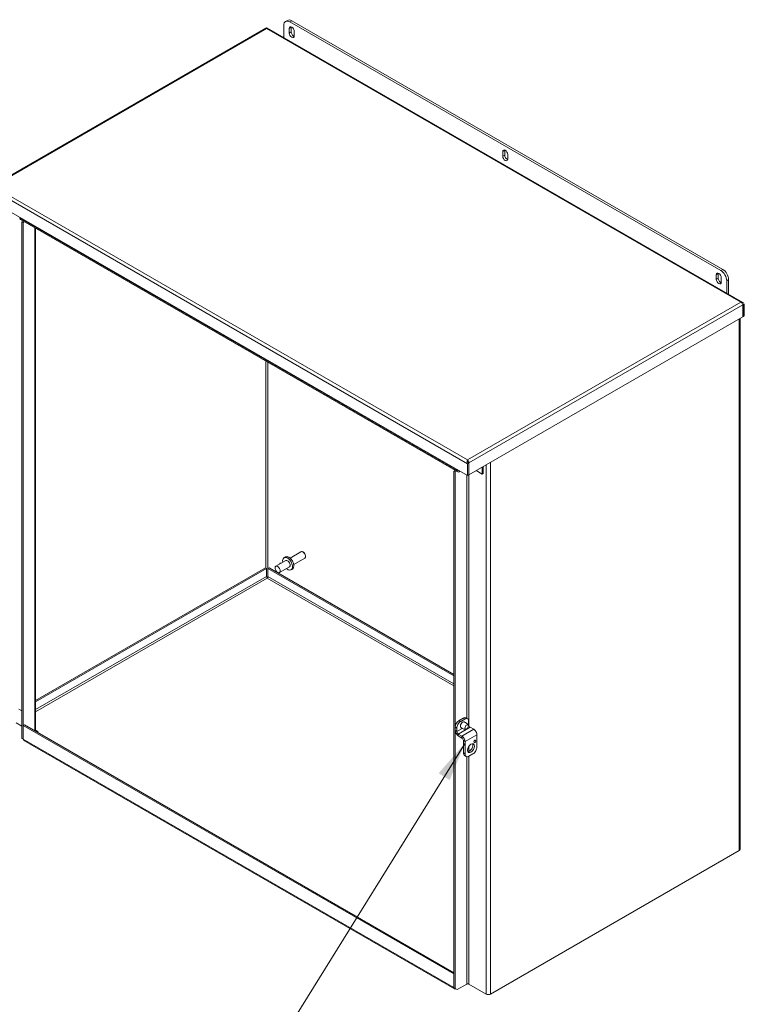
# Model space of a CAD drawing. Header units: inches. Extents: x 17 to 241, y 11 to 154.
# Tile 10 of 11: x 213 to 240, y 34 to 71. Entities that reach past the tile are written whole.
import ezdxf

# ---------------------------------------------------------------- set-up
doc = ezdxf.new("R2010")
doc.units = ezdxf.units.IN
doc.header["$LTSCALE"] = 15
doc.header["$MEASUREMENT"] = 0
doc.layers.get('0').update_dxf_attribs({"lineweight": 5})
for name, color, linetype, lineweight in [('Symbol (ANSI)', 7, 'Continuous', 5), ('Visible (ANSI)', 7, 'Continuous', 5), ('Visible Narrow (ANSI)', 7, 'Continuous', 5)]:
    doc.layers.add(name, color=color, linetype=linetype, lineweight=lineweight)
doc.styles.add('ROMANS', font='tahoma.ttf')
doc.dimstyles.new('Default (ANSI)$7', dxfattribs={"dimscale": 15, "dimtxt": 0.07, "dimasz": 0.098425, "dimexe": 0.125, "dimexo": 0.0625, "dimgap": 0.031496, "dimtad": 0, "dimtih": 1, "dimtoh": 1, "dimrnd": 1e-08, "dimzin": 0, "dimdsep": 46, "dimtxsty": 'ROMANS', "dimblk": 'Filled-1', "dimcen": 0.09, "dimdle": 0.393701, "dimclrd": 256, "dimclre": 256, "dimclrt": 256, "dimadec": 0, "dimazin": 0, "dimtfac": 1, "dimtofl": 0, "dimtmove": 0, "dimatfit": 3, "dimfxl": 1, "dimtolj": 1, "dimtzin": 0, "dimlwd": -1, "dimlwe": -1, "dimarcsym": 0})

# ---------------------------------------------------------------- blocks, each defined once
blk = doc.blocks.new('Filled-1')
at = {"color": 0}
for p, q in [((0, 0), (-1, 0.167)), ((-1, 0.167), (-1, -0.167)), ((-1, 0), (0, 0)), ((-1, -0.167), (0, 0))]:
    blk.add_line(p, q, dxfattribs=at)
at = {"color": 0, "flags": 128}
blk.add_lwpolyline([(-1, -0.167), (0, 0), (-1, 0.167), (-1, -0.167)], dxfattribs=at)
at = {"color": 0}
blk.add_solid([(-1, -0.167), (0, 0), (-1, 0.167), (-1, -0.167)], dxfattribs=at)

msp = doc.modelspace()

# ---------------------------------------------------------------- linework, layer by layer
at = {"layer": 'Visible (ANSI)'}
for p, q in [((222.76501, 70.55156), (222.69135, 70.50903)), ((238.90482, 61.22291), (222.8476, 70.49355)), ((238.97848, 61.26544), (222.92126, 70.53608)), ((221.94141, 70.25518), (211.74427, 64.36786)), ((239.73319, 60.02841), (221.9935, 70.27043)), ((222.62663, 70.36597), (222.62663, 69.90489)), ((222.82919, 70.07892), (222.82919, 70.24903)), ((222.90285, 70.29155), (222.90285, 70.12145)), ((223.01333, 70.14271), (223.01333, 69.97261)), ((230.78414, 65.48613), (230.78414, 65.65623)), ((230.8578, 65.69876), (230.8578, 65.52866)), ((230.96828, 65.54992), (230.96828, 65.37982)), ((229.47039, 53.57804), (211.66869, 63.85586)), ((212.79195, 63.17264), (212.79195, 63.20734)), ((229.10725, 53.71453), (212.81551, 63.12057)), ((212.86561, 63.03724), (212.91273, 63.06444)), ((212.86561, 43.77302), (212.86561, 63.03724)), ((212.86561, 63.03724), (212.90922, 63.01206)), ((212.90922, 63.01206), (212.95633, 63.03926)), ((212.90922, 43.74785), (212.90922, 63.01206)), ((213.3777, 62.79599), (213.3777, 44.03803)), ((238.73909, 60.89334), (238.73909, 61.06344)), ((238.81275, 61.10597), (238.81275, 60.93586)), ((238.92323, 60.95713), (238.92323, 60.78702)), ((239.12579, 60.3791), (239.12579, 60.84018)), ((239.19945, 60.88271), (239.19945, 60.33657)), ((239.72956, 59.93987), (239.72956, 59.50117)), ((239.73876, 59.94518), (239.78237, 59.97036)), ((239.73876, 59.94518), (239.73876, 59.50648)), ((239.78237, 59.53166), (239.78237, 59.97036)), ((239.72956, 59.50117), (229.52321, 53.60853)), ((239.72956, 59.5118), (239.73876, 59.50648)), ((239.73876, 59.50648), (239.78237, 59.53166)), ((239.62963, 59.44348), (239.62963, 39.64019)), ((229.47039, 54.13394), (229.47039, 54.15996)), ((229.514, 54.04191), (229.47039, 54.01674)), ((229.47039, 53.57804), (229.47039, 54.01674)), ((229.49889, 54.06127), (229.52321, 54.04723)), ((229.514, 54.04191), (229.514, 53.60321)), ((229.52321, 53.60853), (229.52321, 54.04723)), ((229.01355, 53.76863), (228.96643, 53.74142)), ((229.01004, 53.71625), (228.96643, 53.74142)), ((228.96643, 53.74142), (228.96643, 34.47721)), ((229.01004, 53.71625), (229.05715, 53.74345)), ((229.01004, 53.71625), (229.01004, 34.45203)), ((229.08369, 53.8013), (229.08369, 53.7666)), ((229.16413, 53.72016), (229.19418, 53.73751)), ((229.514, 53.60321), (229.47039, 53.57804)), ((229.514, 53.61385), (229.52321, 53.60853)), ((229.7883, 53.76158), (230.01413, 53.6312)), ((230.01413, 53.6312), (230.01413, 53.89197)), ((230.01413, 53.6312), (230.05773, 53.65637)), ((230.05773, 53.65637), (230.05773, 53.91714)), ((222.85761, 50.50084), (223.26558, 50.73638)), ((223.35495, 50.71766), (223.33433, 50.72957)), ((222.69695, 50.40808), (222.32866, 50.19545)), ((222.63549, 50.51453), (222.68557, 50.54345)), ((222.99511, 50.26269), (223.40308, 50.49822)), ((223.43155, 50.58498), (223.43155, 50.56117)), ((221.93863, 50.13325), (213.3777, 45.19059)), ((221.98224, 50.10808), (213.3777, 45.14024)), ((221.98224, 50.10808), (221.93863, 50.13325)), ((221.98224, 49.81822), (221.98224, 50.10808)), ((222.03432, 50.10808), (222.07793, 50.13325)), ((222.03432, 49.81822), (222.03432, 50.10808)), ((228.96643, 46.10582), (222.03432, 50.10808)), ((228.96643, 46.15617), (222.07793, 50.13325)), ((222.83445, 50.16993), (222.46616, 49.9573)), ((222.8959, 50.06348), (222.94599, 50.09239)), ((212.75834, 44.86901), (212.86561, 44.80708)), ((229.30467, 44.53066), (229.15735, 44.44561)), ((229.36595, 44.49528), (229.21863, 44.41023)), ((229.47011, 44.5056), (229.40883, 44.54098)), ((212.86561, 44.23298), (212.65142, 44.35665)), ((212.96203, 44.27802), (212.91842, 44.25284)), ((212.91842, 43.75035), (212.91842, 44.25284)), ((212.91842, 44.25284), (228.95723, 34.99283)), ((212.96203, 44.27802), (228.96643, 35.03787)), ((213.47085, 44.02677), (213.3777, 44.08055)), ((229.01004, 44.19045), (229.01004, 44.06985)), ((229.07132, 44.15507), (229.07132, 44.03447)), ((229.51326, 44.41023), (229.51326, 44.28963)), ((229.5685, 44.19394), (229.70374, 44.11586)), ((212.90922, 43.74785), (212.86561, 43.77302)), ((212.91874, 43.74235), (212.90922, 43.74785)), ((228.98078, 34.43828), (212.94198, 43.69828)), ((213.43402, 44.00551), (213.47085, 44.02677)), ((229.2618, 43.86071), (229.12656, 43.93879)), ((229.12656, 43.86802), (229.2618, 43.78995)), ((229.31704, 43.23345), (229.31704, 43.69426)), ((229.82026, 43.91404), (229.82026, 43.45323)), ((229.37832, 43.19807), (229.37832, 43.65888)), ((229.36019, 43.13808), (229.42147, 43.1027)), ((229.67295, 43.19807), (229.52564, 43.11302)), ((239.59631, 39.59375), (230.32909, 34.24332)), ((228.96643, 34.99815), (228.95723, 34.99283)), ((228.95723, 34.99283), (228.95723, 34.49035)), ((229.08369, 34.40951), (229.4452, 34.61822)), ((230.16822, 34.24332), (229.51886, 34.61822)), ((229.01004, 34.45203), (228.96643, 34.47721)), ((229.08369, 34.40951), (229.01004, 34.45203))]:
    msp.add_line(p, q, dxfattribs=at)
for centre, major_axis, start_param, end_param in [((222.8476, 70.2384), (-0.15625, 0.27063), 5.49778714, 7.06858347), ((222.92126, 70.28092), (-0.15625, 0.27063), 5.49778714, 6.28318531), ((222.92126, 70.19587), (-0.0651, 0.11276), 3.92699082, 7.06858347), ((222.99492, 70.2384), (0.0651, -0.11276), 3.74285687, 3.92699082), ((222.92126, 70.02577), (0.0651, -0.11276), 3.92699082, 7.06858347), ((222.99492, 70.06829), (0.0651, -0.11276), 3.92699082, 5.68192109), ((230.87621, 65.60308), (-0.0651, 0.11276), 3.92699082, 7.06858347), ((230.87621, 65.43297), (0.0651, -0.11276), 3.92699082, 7.06858347), ((230.94987, 65.6456), (0.0651, -0.11276), 3.74285687, 3.92699082), ((230.94987, 65.4755), (0.0651, -0.11276), 3.92699082, 5.68192109), ((212.87239, 63.21908), (-0.05688, -0.09851), 5.49778714, 6.28318531), ((238.83116, 61.01028), (-0.0651, 0.11276), 3.92699082, 7.06858347), ((238.90482, 61.05281), (0.0651, -0.11276), 3.74285687, 3.92699082), ((238.90482, 60.96776), (0.15625, -0.27063), 0.78539816, 2.35619449), ((238.97848, 61.01028), (-0.15625, 0.27063), 3.92699082, 5.49778714), ((238.83116, 60.84018), (0.0651, -0.11276), 3.92699082, 7.06858347), ((238.90482, 60.88271), (0.0651, -0.11276), 3.92699082, 5.68192109), ((229.16413, 53.81304), (-0.05687, -0.09851), 5.49778714, 7.06858347), ((229.16413, 53.81304), (-0.02604, -0.04511), 6.02683607, 6.53953454), ((223.33433, 50.6173), (-0.06875, 0.11908), 3.14159265, 6.28318531), ((223.35495, 50.62921), (-0.05417, 0.09382), 3.92699082, 5.49778714), ((222.50937, 50.26689), (-0.025, 0.0433), 5.31859558, 7.24777504), ((222.53117, 50.27948), (-0.025, 0.0433), 0.45120381, 0.96458973), ((222.7657, 50.289), (0.13021, -0.22553), 5.26863278, 10.43933049), ((222.81578, 50.31792), (0.13021, -0.22553), 0, 3.14159265), ((222.7657, 50.289), (-0.06875, 0.11908), 3.14159265, 6.28318531), ((221.99907, 49.75352), (0.05208, 0), 0.96553322, 1.82008073), ((229.15735, 44.27551), (-0.10417, -0.18042), 3.92699082, 5.49778714), ((229.30467, 44.36056), (0.10417, 0.18042), 0, 0.78539816), ((229.36595, 44.32518), (0.10417, 0.18042), 5.49778714, 7.06858347), ((229.12656, 44.00258), (0.0824, -0.14271), 3.92699082, 5.49778714), ((229.21863, 44.24012), (0.10417, 0.18042), 0.78539816, 2.35619449), ((229.5685, 44.25773), (0.03906, -0.06766), 3.92699082, 5.49778714), ((229.70374, 43.98131), (0.0824, -0.14271), 0.78539816, 2.35619449), ((212.99886, 43.79679), (-0.05687, -0.09851), 5.49778714, 6.28318531), ((229.12656, 44.00258), (0.03906, -0.06766), 3.92699082, 5.49778714), ((229.2618, 43.72616), (-0.0824, 0.14271), 3.92699082, 5.49778714), ((229.2618, 43.72616), (0.03906, -0.06766), 0.78539816, 2.35619449), ((229.53801, 43.44608), (-0.09115, -0.15787), 0.34285656, 2.79873609), ((229.67295, 43.36817), (-0.10417, -0.18042), 0.78539816, 2.35619449), ((229.46435, 43.3185), (-0.10417, -0.18042), 5.49778714, 6.28318531), ((229.52564, 43.28312), (-0.10417, -0.18042), 5.49778714, 7.06858347), ((239.51588, 39.64019), (0.11375, 0), 5.49778714, 6.28318531), ((229.48203, 34.59696), (0.05208, 0), 0.78539816, 2.35619449), ((229.03766, 34.53679), (-0.05687, -0.09851), 5.49778714, 6.98032786), ((230.24865, 34.28975), (-0.11375, 0), 0.78539816, 2.35619449)]:
    msp.add_ellipse(centre, major_axis=major_axis, ratio=0.57735027, start_param=start_param, end_param=end_param, dxfattribs=at)
for centre, major_axis in [((222.39741, 50.07637), (-0.06875, 0.11908)), ((229.43727, 44.19895), (0.04515, 0.07819)), ((229.74661, 43.66586), (-0.02604, -0.04511)), ((229.59929, 43.4107), (-0.09115, -0.15787))]:
    msp.add_ellipse(centre, major_axis=major_axis, ratio=0.57735027, dxfattribs=at)
for points in [[(221.94164, 70.25454), (221.95166, 70.26012), (221.96596, 70.25844), (221.98066, 70.24818)], [(239.65833, 60.04197), (239.68768, 60.02795), (239.71597, 59.99178), (239.72564, 59.95964)], [(239.72564, 59.95964), (239.72768, 59.95285), (239.72902, 59.94609), (239.72956, 59.93987)], [(229.5225, 54.06885), (229.51784, 54.10388), (229.49467, 54.14302), (229.47039, 54.15996)], [(229.52321, 54.04723), (229.52374, 54.05407), (229.52348, 54.06146), (229.5225, 54.06885)]]:
    msp.add_open_spline(points, degree=3, dxfattribs=at)
for points, knots in [([(221.97801, 70.24995), (221.97944, 70.2513), (221.98073, 70.25259), (221.98265, 70.25462), (221.98336, 70.25541), (221.98401, 70.25614)], [0.0900971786, 0.0900971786, 0.0900971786, 0.0900971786, 0.1157502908, 0.1157502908, 0.1332076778, 0.1332076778, 0.1332076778, 0.1332076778]), ([(221.99341, 70.2703), (221.99306, 70.27058), (221.99218, 70.26995), (221.99087, 70.26825), (221.98838, 70.26504), (221.98452, 70.25823), (221.98066, 70.24818)], [-0.5, -0.5, -0.5, -0.5, -0.327518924, -0.327518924, -0.327518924, 0, 0, 0, 0]), ([(239.78237, 59.97036), (239.76847, 60.0036), (239.74207, 60.02913), (239.70916, 60.03859), (239.69313, 60.0432), (239.67574, 60.0442), (239.65833, 60.04197)], [-1, -1, -1, -1, -0.32751892, -0.32751892, -0.32751892, 0, 0, 0, 0]), ([(239.72617, 59.95771), (239.72855, 59.95562), (239.73085, 59.95346), (239.73306, 59.95123), (239.73502, 59.94925), (239.73692, 59.94723), (239.73876, 59.94518)], [0.810393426, 0.810393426, 0.810393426, 0.810393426, 0.911009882, 0.911009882, 0.911009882, 1, 1, 1, 1]), ([(229.47039, 54.01674), (229.45649, 54.04998), (229.45508, 54.08994), (229.46019, 54.12135), (229.46268, 54.13664), (229.46653, 54.14991), (229.47039, 54.15996)], [-1, -1, -1, -1, -0.327518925, -0.327518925, -0.327518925, 0, 0, 0, 0]), ([(229.47039, 54.13394), (229.47039, 54.1279), (229.47093, 54.12148), (229.47335, 54.10908), (229.47523, 54.10295), (229.47852, 54.09572), (229.4793, 54.09416), (229.48014, 54.09264)], [0, 0, 0, 0, 0.058562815, 0.058562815, 0.115799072, 0.115799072, 0.131943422, 0.131943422, 0.131943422, 0.131943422]), ([(229.48022, 54.09256), (229.48779, 54.07889), (229.49658, 54.063), (229.50866, 54.04816), (229.51038, 54.04605), (229.51216, 54.04396), (229.514, 54.04191)], [0.286046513, 0.286046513, 0.286046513, 0.286046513, 0.911009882, 0.911009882, 0.911009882, 1, 1, 1, 1]), ([(222.00828, 49.7482), (221.99582, 49.75869), (221.98394, 49.7811), (221.98193, 49.80232), (221.98141, 49.80782), (221.9815, 49.81321), (221.98224, 49.81822)], [0, 0, 0, 0, 1.24744863, 1.24744863, 1.24744863, 1.57079633, 1.57079633, 1.57079633, 1.57079633]), ([(222.00828, 49.7482), (222.02074, 49.75869), (222.03262, 49.7811), (222.03463, 49.80232), (222.03516, 49.80782), (222.03506, 49.81321), (222.03432, 49.81822)], [0, 0, 0, 0, 1.24744863, 1.24744863, 1.24744863, 1.57079633, 1.57079633, 1.57079633, 1.57079633]), ([(229.22434, 44.18178), (229.231, 44.17583), (229.23811, 44.17011), (229.25865, 44.15533), (229.27283, 44.14701), (229.30206, 44.13334), (229.31709, 44.128), (229.34648, 44.12033), (229.36082, 44.118), (229.38772, 44.11575), (229.40028, 44.11581), (229.41169, 44.11663)], [8.977657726, 8.977657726, 8.977657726, 8.977657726, 9.039281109, 9.039281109, 9.147027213, 9.147027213, 9.254773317, 9.254773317, 9.36251942, 9.36251942, 9.470265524, 9.470265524, 9.470265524, 9.470265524]), ([(229.49577, 44.26226), (229.49078, 44.27255), (229.48455, 44.28346), (229.46915, 44.30562), (229.45996, 44.31688), (229.43863, 44.3385), (229.42648, 44.34885), (229.40003, 44.36733), (229.38573, 44.37545), (229.36267, 44.38584), (229.35416, 44.38914), (229.34567, 44.39194)], [5.582533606, 5.582533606, 5.582533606, 5.582533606, 5.69027971, 5.69027971, 5.798025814, 5.798025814, 5.905771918, 5.905771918, 6.013518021, 6.013518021, 6.075141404, 6.075141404, 6.075141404, 6.075141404])]:
    msp.add_open_spline(points, degree=3, knots=knots, dxfattribs=at)
at = {"layer": 'Visible Narrow (ANSI)'}
for p, q in [((222.8476, 70.49355), (222.92126, 70.53608)), ((221.98066, 70.24818), (211.79272, 64.36617)), ((239.65833, 60.04197), (221.98066, 70.24818)), ((222.82919, 70.24903), (222.90285, 70.29155)), ((222.82919, 70.07892), (222.90285, 70.12145)), ((230.78414, 65.65623), (230.8578, 65.69876)), ((230.78414, 65.48613), (230.8578, 65.52866)), ((229.47039, 54.01674), (211.66869, 64.29456)), ((211.79272, 64.36617), (229.47039, 54.15996)), ((212.79195, 63.17264), (229.08369, 53.7666)), ((213.34438, 44.05726), (213.34438, 62.81522)), ((238.73909, 61.06344), (238.81275, 61.10597)), ((238.97848, 61.26544), (238.90482, 61.22291)), ((238.73909, 60.89334), (238.81275, 60.93586)), ((239.12579, 60.84018), (239.19945, 60.88271)), ((229.47039, 54.15996), (239.65833, 60.04197)), ((239.72956, 59.93987), (229.52321, 54.04723)), ((239.73876, 59.94518), (239.72775, 59.95154)), ((239.59631, 39.59375), (239.59631, 59.42424)), ((221.96225, 50.11962), (221.96225, 57.8397)), ((222.0359, 57.79717), (222.0359, 50.10899)), ((230.16822, 34.24332), (230.16822, 53.98093)), ((230.32909, 54.07381), (230.32909, 34.24332)), ((229.08369, 53.7666), (229.11375, 53.78395)), ((229.16413, 53.75486), (229.16413, 53.72016)), ((229.51886, 53.61104), (229.51886, 44.25841)), ((229.4452, 44.51998), (229.4452, 53.59258)), ((213.3777, 44.85038), (221.98224, 49.81822)), ((222.00828, 49.7482), (213.3777, 44.76533)), ((228.96643, 45.73091), (222.00828, 49.7482)), ((222.03432, 49.81822), (228.96643, 45.81596)), ((229.21863, 44.41023), (229.15735, 44.44561)), ((229.30467, 44.53066), (229.36595, 44.49528)), ((229.01004, 44.19045), (229.07132, 44.15507)), ((229.01004, 44.06985), (229.07132, 44.03447)), ((229.07132, 44.03447), (229.26997, 44.14916)), ((229.5685, 44.19394), (229.12656, 43.93879)), ((229.2618, 43.86071), (229.70374, 44.11586)), ((229.48881, 44.27551), (229.51326, 44.28963)), ((212.91842, 43.75035), (228.95723, 34.49035)), ((229.12656, 43.93879), (229.12656, 43.86802)), ((229.2618, 43.78995), (229.2618, 43.86071)), ((229.37832, 43.65888), (229.31704, 43.69426)), ((229.82026, 43.91404), (229.37832, 43.65888)), ((229.51886, 43.48057), (229.51886, 43.28784)), ((229.37832, 43.19807), (229.31704, 43.23345)), ((229.4452, 34.61822), (229.4452, 43.09417)), ((229.51886, 43.10929), (229.51886, 34.61822)), ((228.95723, 34.49035), (228.96643, 34.49566))]:
    msp.add_line(p, q, dxfattribs=at)
msp.add_ellipse((229.29229, 44.28265), major_axis=(-0.0611, -0.10584), ratio=0.57735027, start_param=3.26113082, end_param=6.16364714, dxfattribs=at)
msp.add_open_spline([(229.5225, 54.06885), (229.51486, 54.07362), (229.50561, 54.07952), (229.49382, 54.0878), (229.48955, 54.09097), (229.48303, 54.09644), (229.48059, 54.09868), (229.47708, 54.10223), (229.476, 54.10337), (229.47497, 54.10449)], degree=3, knots=[-0.256418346, -0.256418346, -0.256418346, -0.256418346, -0.149798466, -0.149798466, -0.091218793, -0.091218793, -0.050794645, -0.050794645, -0.030682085, -0.030682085, -0.030682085, -0.030682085], dxfattribs=at)

# ---------------------------------------------------------------- leaders
at = {"layer": 'Symbol (ANSI)', "annotation_type": 0, "has_hookline": 1, "hookline_direction": 1, "text_width": 12.9969}
msp.add_leader([(229.37832, 43.60476), (221.70363, 31.22641), (220.22725, 31.22641)], dimstyle='Default (ANSI)$7', override={"dimtad": 0}, dxfattribs=at)

doc.saveas('drawing.dxf')
